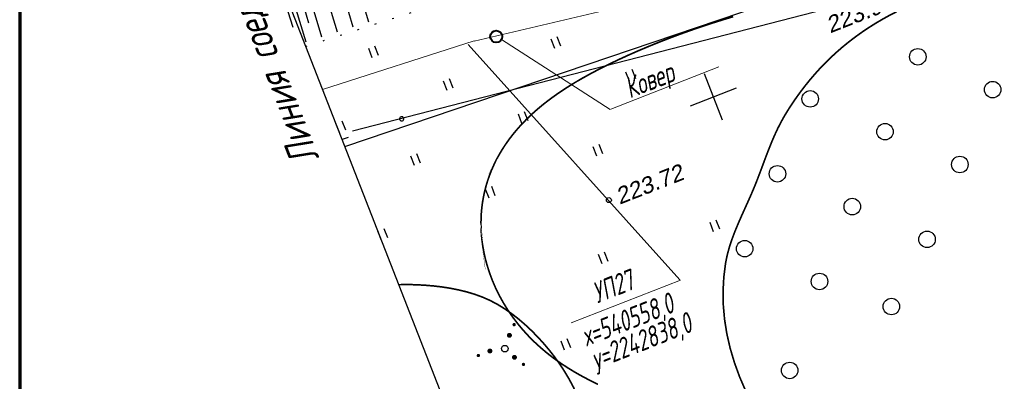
# Model space of a CAD drawing. Header units: millimetres. Extents: x -10 to 1169, y 1 to 1686.
# Tile 147 of 224: x -10 to 50, y 1231 to 1253. Entities that reach past the tile are written whole.
import ezdxf
from ezdxf.enums import TextEntityAlignment as Align
from ezdxf.lldxf.tags import DXFTag

# ---------------------------------------------------------------- set-up
doc = ezdxf.new("R2010")
doc.units = ezdxf.units.MM
for name, pattern in [('ADOT1', [1, 0, -1]), ('AHIDDEN1', [2, 0.5, -1.5]), ('CONTI', [0])]:
    doc.linetypes.add(name, pattern=pattern)
for name, color, linetype in [('CONTURS', 7, 'Continuous'), ('COORDS', 7, 'Continuous'), ('GPR_PICK', 7, 'Continuous'), ('IZOLINES', 32, 'Continuous'), ('PDIGIT', 170, 'Continuous'), ('PICKETS', 7, 'Continuous'), ('Листы', 7, 'Continuous'), ('ОБЪЕКТЫ_АВТОДОРОГ', 7, 'Continuous'), ('УЧАСТКИ', 7, 'Continuous')]:
    doc.layers.add(name, color=color, linetype=linetype)
doc.layers.add('СВЯЗЬ', color=170, linetype='Связь', lineweight=30)
doc.styles.add('GPR', font='isocpeui.ttf', dxfattribs={"width": 0.8})
doc.styles.get("Standard").update_dxf_attribs({"font": 'arial.ttf'})
tags = doc.linetypes.add('газ', pattern='A,42.7,-5.08,["Г",Standard,S=2.54,R=0,X=-2.54,Y=-1.27],-3.81', length=51.59).pattern_tags.tags
tags[6] = DXFTag(74, 10)
doc.linetypes.add('Связь', pattern='A,12.5,[130,ltypeshp.shx,S=1,R=-30,X=0,Y=0.9],1,[130,ltypeshp.shx,S=1,R=-30,X=0,Y=0.9],1,[130,ltypeshp.shx,S=1,R=-30,X=0,Y=0.9],4.5', length=19)

# ---------------------------------------------------------------- blocks, each defined once
blk = doc.blocks.new('401')
at = {"layer": 'CONTURS'}
for p, q in [((0, 0), (0, 1.2)), ((0.8, 0), (0.8, 1.2))]:
    blk.add_line(p, q, dxfattribs=at)
blk = doc.blocks.new('395_2')
at = {"layer": 'CONTURS', "color": 7, "linetype": 'Continuous'}
for points, const_width in [([(2, 2.300000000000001, 1), (2.199999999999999, 2.300000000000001, 1)], 0.2), ([(0.9499999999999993, 1.299999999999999, 1), (1.25, 1.299999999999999, 1)], 0.3), ([(-3.4, 0.4000000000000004, 1), (-3.200000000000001, 0.4000000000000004, 1)], 0.2), ([(-1.950000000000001, 0.4000000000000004, 1), (-1.65, 0.4000000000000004, 1)], 0.3), ([(0.5499999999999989, -1.4, 1), (0.8499999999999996, -1.4, 1)], 0.3), ([(1.300000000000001, -2.6, 1), (1.5, -2.6, 1)], 0.2)]:
    blk.add_lwpolyline(points, format="xyb", close=True, dxfattribs=dict(at, const_width=const_width))
blk.add_circle((0, 0), 0.4, dxfattribs=at)
blk = doc.blocks.new('372')
at = {"layer": 'CONTURS'}
blk.add_circle((0, 0), 1, dxfattribs=at)

msp = doc.modelspace()

# ---------------------------------------------------------------- linework, layer by layer
at = {"linetype": 'Continuous', "lineweight": 40}
msp.add_circle((19.2289058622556, 1252.248110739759), 0.3621330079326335, dxfattribs=at)
at = {"layer": 'CONTURS', "color": 1, "linetype": 'газ', "lineweight": 15}
for p, q in [((17.88171128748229, 1251.960376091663), (65.79413390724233, 1263.36815689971)), ((8.702416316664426, 1249.044388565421), (17.88486227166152, 1251.987250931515))]:
    msp.add_line(p, q, dxfattribs=at)
at = {"layer": 'CONTURS', "lineweight": -2}
for p, q in [((10.92282494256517, 1255.030491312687), (11.48406701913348, 1253.136277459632)), ((9.003959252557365, 1254.466616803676), (9.584275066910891, 1252.525916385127)), ((9.963392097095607, 1254.748554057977), (10.53365393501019, 1252.830929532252)), ((6.605377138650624, 1253.761773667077), (6.899662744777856, 1252.806056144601)), ((7.085093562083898, 1253.902742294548), (7.690883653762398, 1251.917623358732)), ((7.564809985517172, 1254.043710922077), (7.855086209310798, 1253.086768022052)), ((8.044526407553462, 1254.184679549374), (8.636431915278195, 1252.221399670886))]:
    msp.add_line(p, q, dxfattribs=at)
at = {"layer": 'CONTURS', "linetype": 'CONTI', "lineweight": 15}
msp.add_line((19.54406284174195, 1252.066157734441), (26.13232682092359, 1247.833484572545), dxfattribs=at)
at = {"layer": 'CONTURS', "color": 0, "linetype": 'CONTI', "lineweight": 15}
for p, q in [((17.51774183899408, 1251.76920131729), (30.36113930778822, 1237.510858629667)), ((32.71770092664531, 1250.413304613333), (26.17046770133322, 1247.854130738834)), ((23.76595718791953, 1234.914686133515), (30.38461001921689, 1237.501776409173))]:
    msp.add_line(p, q, dxfattribs=at)
at = {"layer": 'CONTURS', "color": 7, "linetype": 'Continuous'}
msp.add_line((10.24612069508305, 1246.141038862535), (9.885897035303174, 1246.016644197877), dxfattribs=at)
at = {"layer": 'CONTURS', "linetype": 'ADOT1'}
msp.add_lwpolyline([(7.682954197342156, 1251.652517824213), (22.60243350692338, 1256.445927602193), (45.00294660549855, 1262.677591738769), (64.07256505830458, 1265.616679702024), (86.03959207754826, 1266.880412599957)], dxfattribs=at)
at = {"layer": 'CONTURS', "linetype": 'AHIDDEN1', "const_width": 0.1, "flags": 128}
for points in [[(34.81582195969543, 1229.833970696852), (34.36998652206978, 1230.727716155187), (33.98567688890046, 1231.61619697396), (33.66289305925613, 1232.499413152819), (33.40163503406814, 1233.377364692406), (33.20190281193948, 1234.250051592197), (33.0636963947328, 1235.117473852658), (32.98701578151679, 1235.97963147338), (32.97186097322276, 1236.83652445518), (33.01823196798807, 1237.688152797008), (33.12612876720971, 1238.534516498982), (33.22349517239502, 1239.015041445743), (33.35360946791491, 1239.493194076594), (33.51103517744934, 1239.96925535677), (33.69033582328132, 1240.443506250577), (33.88607493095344, 1240.916227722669), (34.09281601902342, 1241.387700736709), (34.3051226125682, 1241.858206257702), (34.51755823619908, 1242.328025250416), (34.72468640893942, 1242.79743867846), (34.92107065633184, 1243.266727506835), (35.08769800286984, 1243.690357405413), (35.24960330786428, 1244.11729779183), (35.40948106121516, 1244.545860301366), (35.57002575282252, 1244.974356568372), (35.73393187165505, 1245.401098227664), (35.90389390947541, 1245.82439691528), (36.082606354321, 1246.242564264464), (36.27276369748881, 1246.65391191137), (36.47706042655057, 1247.056751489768), (36.69819103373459, 1247.449394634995), (36.92880753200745, 1247.825312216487), (37.17063152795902, 1248.197322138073), (37.42316283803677, 1248.564546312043), (37.6859012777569, 1248.926106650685), (37.95834666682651, 1249.281125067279), (38.23999882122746, 1249.628723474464), (38.53035755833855, 1249.968023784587), (38.82892269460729, 1250.298147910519), (39.13519404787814, 1250.618217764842), (39.44867143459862, 1250.927355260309), (39.8060591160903, 1251.259042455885), (40.17378928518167, 1251.579756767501), (40.55186194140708, 1251.889498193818), (40.94027708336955, 1252.188266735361), (41.33903471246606, 1252.476062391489), (41.74813482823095, 1252.752885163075), (42.16757743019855, 1253.018735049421), (42.59736251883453, 1253.273612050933), (43.03749009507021, 1253.517516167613), (43.48796015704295, 1253.750447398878)], [(25.07329798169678, 1227.701131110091), (24.93111667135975, 1228.28993996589), (24.7683428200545, 1228.863436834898), (24.58497642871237, 1229.421621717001), (24.38101749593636, 1229.964494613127), (24.15646602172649, 1230.492055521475), (23.91132200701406, 1231.004304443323), (23.64558545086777, 1231.501241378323), (23.35925635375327, 1231.982866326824), (23.05233471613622, 1232.449179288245), (22.72482053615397, 1232.900180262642), (22.41097512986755, 1233.297391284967), (22.0771308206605, 1233.690422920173), (21.72474139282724, 1234.075774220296), (21.35526063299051, 1234.449944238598), (20.97014232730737, 1234.809432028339), (20.5708402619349, 1235.150736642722), (20.15880822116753, 1235.470357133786), (19.73549999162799, 1235.764792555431), (19.30236936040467, 1236.030541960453), (18.86087011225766, 1236.26410440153), (18.41488546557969, 1236.461702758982), (17.94940729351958, 1236.632774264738), (17.46797664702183, 1236.778857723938), (16.97413457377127, 1236.901491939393), (16.47142212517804, 1237.002215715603), (15.96338034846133, 1237.082567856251), (15.45355029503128, 1237.144087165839), (14.9454730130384, 1237.1883124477), (14.44268955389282, 1237.216782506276), (13.94874096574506, 1237.231036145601), (13.322967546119, 1237.223454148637)]]:
    msp.add_lwpolyline(points, dxfattribs=at)
at = {"layer": 'CONTURS', "color": 7, "linetype": 'Continuous'}
for major_axis, ratio, start_param, end_param in [((-0.1242681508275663, -0.04291304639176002), 0.9507943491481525, 3.141592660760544, 6.283185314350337), ((-0.1242681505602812, -0.04291304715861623), 0.9507943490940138, 1.1392487e-09, 3.141592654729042)]:
    msp.add_ellipse((13.49714314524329, 1247.265222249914), major_axis=major_axis, ratio=ratio, start_param=start_param, end_param=end_param, dxfattribs=at)
at = {"layer": 'COORDS', "lineweight": -2}
for p, q in [((32.93370673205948, 1247.190984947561), (31.8415402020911, 1249.985116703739)), ((30.99055758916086, 1248.041967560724), (33.78468934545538, 1249.134134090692))]:
    msp.add_line(p, q, dxfattribs=at)
at = {"layer": 'IZOLINES', "const_width": 0.1000000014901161}
msp.add_lwpolyline([(25.38868375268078, 1231.191323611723), (24.92612090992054, 1231.41837550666), (24.46968263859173, 1231.657185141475), (24.02062417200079, 1231.909219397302), (23.58020450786, 1232.175631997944), (23.14968313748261, 1232.457289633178), (22.7303122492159, 1232.754795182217), (22.32332668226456, 1233.068509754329), (21.92993342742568, 1233.398574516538), (21.55130207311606, 1233.744932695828), (21.18855731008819, 1234.107351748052), (20.8427742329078, 1234.48544533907), (20.51497694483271, 1234.87869460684), (20.20614062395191, 1235.286468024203), (19.91719693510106, 1235.70803912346), (19.64904234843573, 1236.142601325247), (19.40254858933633, 1236.589279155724), (19.17857404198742, 1237.047135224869), (18.97797459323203, 1237.515172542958), (18.80161202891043, 1237.992332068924), (18.65035785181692, 1238.477485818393), (18.584392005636, 1238.72279630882), (18.52502401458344, 1238.969715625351), (18.47236737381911, 1239.21808063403), (18.40963727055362, 1239.571071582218), (18.40942658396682, 1239.572407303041), (18.4090062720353, 1239.575078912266), (18.40920892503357, 1239.572328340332), (18.36347381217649, 1239.90385892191), (18.32990709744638, 1240.236663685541), (18.30895425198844, 1240.570317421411), (18.30081243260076, 1240.904341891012), (18.30564962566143, 1241.238238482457), (18.32359822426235, 1241.571490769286), (18.35474882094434, 1241.903568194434), (18.3991445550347, 1242.233930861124), (18.45677637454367, 1242.56203531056), (18.52757950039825, 1242.887341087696), (18.6114313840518, 1243.209317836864), (18.70815127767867, 1243.527452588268), (18.81750148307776, 1243.841256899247), (18.93224719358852, 1244.133566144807), (19.058484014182, 1244.422869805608), (19.05883331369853, 1244.423631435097), (19.05953225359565, 1244.425154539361), (19.05851001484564, 1244.423727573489), (19.19620856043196, 1244.709041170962), (19.34386962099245, 1244.989150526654), (19.50140243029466, 1245.263655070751), (19.66839395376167, 1245.53234030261), (19.84441536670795, 1245.795033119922), (20.0290273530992, 1246.051601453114), (20.22178503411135, 1246.301953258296), (20.42224242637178, 1246.546035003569), (20.62995637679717, 1246.78382976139), (20.84448995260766, 1247.015355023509), (21.06541529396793, 1247.240660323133), (21.29231596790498, 1247.459824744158), (21.5247888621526, 1247.672954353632), (21.76244568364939, 1247.880179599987), (22.00491411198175, 1248.081652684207), (22.25183866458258, 1248.277544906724), (22.50288132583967, 1248.468043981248), (22.75772198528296, 1248.653351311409), (23.01605871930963, 1248.833679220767), (23.27760794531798, 1249.00924812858), (23.54210446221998, 1249.180283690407), (23.80930140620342, 1249.347013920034), (24.27325612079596, 1249.623631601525), (24.27170832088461, 1249.621944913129), (24.8582312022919, 1249.952241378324), (25.45307142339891, 1250.267010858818), (26.05456807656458, 1250.568625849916), (26.66169060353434, 1250.858554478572), (27.27366033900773, 1251.137941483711), (27.88990209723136, 1251.407629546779), (28.50999640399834, 1251.668203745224), (29.13363675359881, 1251.920045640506), (29.76059463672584, 1252.163385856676), (30.39069307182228, 1252.398348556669), (31.02378785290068, 1252.624985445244), (31.65975503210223, 1252.843299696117), (32.29848297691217, 1253.053261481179), (32.93986760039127, 1253.254817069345), (33.58380964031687, 1253.447893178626)], dxfattribs=at)
at = {"layer": 'PICKETS', "color": 7, "lineweight": -2}
msp.add_circle((26.05201659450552, 1242.344058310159), 0.15, dxfattribs=at)
at = {"layer": 'Листы', "lineweight": 70, "ltscale": 200}
msp.add_lwpolyline([(1167.092366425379, 1332.307979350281), (-9.65294549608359, 1332.307979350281), (-9.65294549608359, 1046.427923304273), (1167.092366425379, 1046.427923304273)], close=True, dxfattribs=at)
at = {"layer": 'ОБЪЕКТЫ_АВТОДОРОГ', "color": 0, "lineweight": 30}
msp.add_line((-3.786156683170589, 1280.994386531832), (18.49314144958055, 1223.996398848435), dxfattribs=at)
at = {"layer": 'СВЯЗЬ', "linetype": 'Связь', "lineweight": 30}
msp.add_lwpolyline([(616.9122967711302, 1103.122522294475), (569.8255994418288, 1099.028407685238), (568.2801667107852, 1098.862390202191), (514.3918186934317, 1105.285022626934), (454.0846167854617, 1117.495105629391), (407.2144124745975, 1131.601486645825), (298.782184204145, 1173.78216653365), (264.5048443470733, 1188.192064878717), (215.3998153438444, 1213.150520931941), (138.0686903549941, 1251.953664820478), (98.9752261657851, 1260.949202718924), (66.43230913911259, 1260.9282215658), (10.51991853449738, 1246.508920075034)], dxfattribs=at)
at = {"layer": 'УЧАСТКИ', "color": 6, "linetype": 'Continuous', "lineweight": -2}
msp.add_line((10.04912737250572, 1245.599045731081), (52.54796912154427, 1259.968492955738), dxfattribs=at)

# ---------------------------------------------------------------- block references
at = {"layer": 'CONTURS', "lineweight": -2, "xscale": 0.4999999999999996, "yscale": 0.4999999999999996, "zscale": 0.4999999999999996, "rotation": 21.3494687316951}
for name, p in [('401', (22.76949546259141, 1251.524706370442)), ('401', (11.71584003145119, 1250.961943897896)), ('372', (44.77332223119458, 1251.01966330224)), ('401', (27.30351012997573, 1249.539080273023)), ('401', (16.24985469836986, 1248.976317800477)), ('372', (49.30733689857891, 1249.034037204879)), ('372', (38.25368146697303, 1248.471274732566)), ('401', (20.78386936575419, 1246.990691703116)), ('401', (9.73021393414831, 1246.427929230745)), ('372', (42.7876961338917, 1246.485648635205)), ('401', (25.31788403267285, 1245.005065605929)), ('401', (14.26422860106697, 1244.442303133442)), ('372', (47.32171080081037, 1244.500022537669)), ('372', (36.26805536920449, 1243.937260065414)), ('401', (18.7982432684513, 1242.456677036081)), ('372', (40.80207003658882, 1241.951633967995)), ('401', (32.40165404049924, 1240.431594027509)), ('401', (12.27860250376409, 1239.908288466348)), ('372', (45.33608470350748, 1239.966007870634)), ('372', (34.28242927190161, 1239.403245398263)), ('401', (25.64006927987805, 1238.486253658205)), ('372', (38.81644393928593, 1237.41761930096)), ('372', (43.17341611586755, 1235.901056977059)), ('395_2', (19.75146175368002, 1233.350074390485)), ('401', (23.37271073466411, 1233.249651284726)), ('372', (37.01025600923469, 1232.032260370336))]:
    msp.add_blockref(name, p, dxfattribs=at)

# ---------------------------------------------------------------- texts
at = {"layer": 'GPR_PICK', "style": 'GPR', "width": 0.6999999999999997}
for s, p in [('Ковер', (28.73578144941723, 1249.035713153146)), ('УП27', (26.53623830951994, 1236.542998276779)), ('х=540558,0', (27.40629558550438, 1234.533768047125)), ('у=2242838,0', (28.23117435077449, 1233.247881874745))]:
    msp.add_text(s, height=1.25, rotation=21.34946873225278, dxfattribs=at).set_placement(p, align=Align.CENTER)
at = {"layer": 'PDIGIT', "color": 7, "lineweight": -2, "oblique": 10}
for s, p in [('223.92', (39.45912862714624, 1252.434516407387)), ('223.72', (26.69973297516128, 1242.060397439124))]:
    msp.add_text(s, height=0.9999999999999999, rotation=21.34946873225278, dxfattribs=at).set_placement(p)
at = {"layer": 'ОБЪЕКТЫ_АВТОДОРОГ', "color": 0, "linetype": 'ByBlock', "style": 'GPR', "width": 0.8}
msp.add_text('Линия соединения с листом 1', height=1.75, rotation=111.3323093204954, dxfattribs=at).set_placement((8.522285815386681, 1244.902605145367))

doc.saveas('drawing.dxf')
